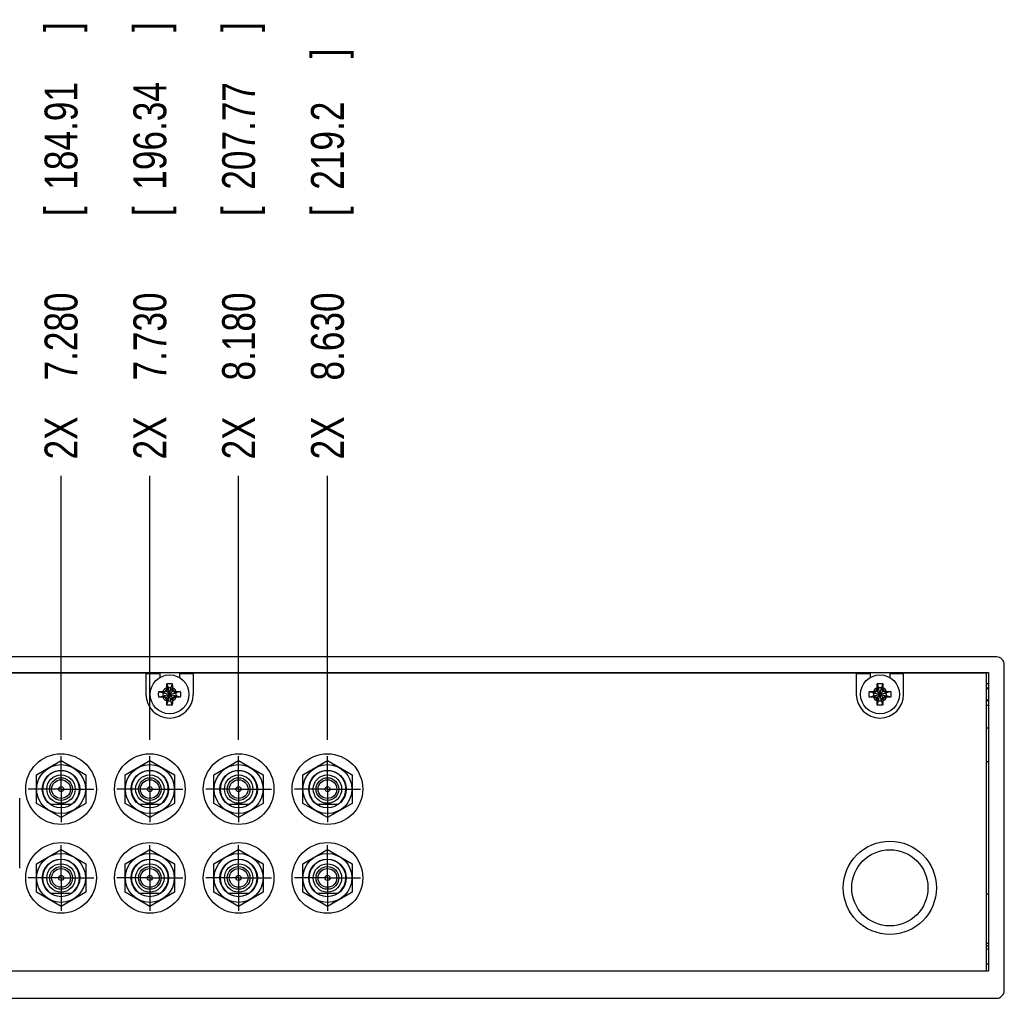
# Model space of a CAD drawing. Header units: inches. Extents: x 0 to 34, y 0 to 22.
# Tile 9 of 23: x 13 to 16.8, y 5.7 to 9.4. Entities that reach past the tile are written whole.
import ezdxf

# ---------------------------------------------------------------- set-up
doc = ezdxf.new("R2010")
doc.units = ezdxf.units.IN
doc.header["$LTSCALE"] = 1.87
doc.header["$MEASUREMENT"] = 0
doc.linetypes.add('CENTER', pattern=[0.6, 0.375, -0.075, 0.075, -0.075])
doc.layers.get('0').update_dxf_attribs({"linetype": 'CONTINUOUS'})
doc.layers.add('DEFAULT_1', color=7, linetype='CENTER')
doc.layers.add('DIMENSIONS', color=7, linetype='CONTINUOUS')
doc.styles.get("Standard").update_dxf_attribs({"font": 'txt', "width": 0.8})
doc.dimstyles.new('DIMSTYLE_2', dxfattribs={"dimtxt": 0.125, "dimasz": 0.18, "dimexe": 0.18, "dimexo": 0.0625, "dimgap": 0.09, "dimtad": 0, "dimtih": 1, "dimtoh": 1, "dimdec": 3, "dimlfac": 1.333333, "dimzin": 4, "dimdsep": 46, "dimtxsty": 'STANDARD', "dimblk": '_FILLED', "dimblk1": '_FILLED', "dimblk2": '_FILLED', "dimcen": 0.09, "dimadec": 0, "dimazin": 0, "dimtp": 0.01, "dimtm": 0.01, "dimtfac": 1, "dimtdec": 3, "dimtofl": 0, "dimtmove": 0, "dimatfit": 3, "dimldrblk": '_FILLED', "dimfxl": 1, "dimtolj": 1, "dimtzin": 4, "dimarcsym": 0})

# ---------------------------------------------------------------- blocks, each defined once
blk = doc.blocks.new('*D18')
at = {"layer": 'DIMENSIONS', "color": 2, "linetype": 'CONTINUOUS'}
blk.add_line((13.1942, 6.6816), (13.1942, 7.6841), dxfattribs=at)
at = {"layer": 'DIMENSIONS', "color": 2, "linetype": 'CONTINUOUS', "width": 0.8}
for s, p in [(']', (13.2567, 9.3716)), ('184.91', (13.2567, 8.7716)), ('[', (13.2567, 8.6716)), ('7.280', (13.2567, 8.0466)), ('2X ', (13.2567, 7.7466))]:
    blk.add_text(s, height=0.125, rotation=90, dxfattribs=at).set_placement(p)
blk = doc.blocks.new('_FILLED')
at = {"color": 0, "linetype": 'BYBLOCK'}
blk.add_solid([(0, 0), (-1, 0.174), (-1, -0.174)], dxfattribs=at)
blk = doc.blocks.new('*D19')
at = {"layer": 'DIMENSIONS', "color": 2, "linetype": 'CONTINUOUS'}
blk.add_line((13.5317, 6.6816), (13.5317, 7.6841), dxfattribs=at)
at = {"layer": 'DIMENSIONS', "color": 2, "linetype": 'CONTINUOUS', "width": 0.8}
for s, p in [(']', (13.5942, 9.3716)), ('196.34', (13.5942, 8.7716)), ('[', (13.5942, 8.6716)), ('7.730', (13.5942, 8.0466)), ('2X ', (13.5942, 7.7466))]:
    blk.add_text(s, height=0.125, rotation=90, dxfattribs=at).set_placement(p)
blk = doc.blocks.new('*D20')
at = {"layer": 'DIMENSIONS', "color": 2, "linetype": 'CONTINUOUS'}
blk.add_line((13.8692, 6.6816), (13.8692, 7.6841), dxfattribs=at)
at = {"layer": 'DIMENSIONS', "color": 2, "linetype": 'CONTINUOUS', "width": 0.8}
for s, p in [(']', (13.9317, 9.3716)), ('207.77', (13.9317, 8.7716)), ('[', (13.9317, 8.6716)), ('8.180', (13.9317, 8.0466)), ('2X ', (13.9317, 7.7466))]:
    blk.add_text(s, height=0.125, rotation=90, dxfattribs=at).set_placement(p)
blk = doc.blocks.new('*D21')
at = {"layer": 'DIMENSIONS', "color": 2, "linetype": 'CONTINUOUS'}
blk.add_line((14.2067, 6.6816), (14.2067, 7.6841), dxfattribs=at)
at = {"layer": 'DIMENSIONS', "color": 2, "linetype": 'CONTINUOUS', "width": 0.8}
for s, p in [(']', (14.2692, 9.2716)), ('219.2', (14.2692, 8.7716)), ('[', (14.2692, 8.6716)), ('8.630', (14.2692, 8.0466)), ('2X ', (14.2692, 7.7466))]:
    blk.add_text(s, height=0.125, rotation=90, dxfattribs=at).set_placement(p)

msp = doc.modelspace()

# ---------------------------------------------------------------- linework, layer by layer
at = {"color": 7, "linetype": 'CONTINUOUS'}
for p, q in [((16.74918, 6.99658), (7.76418, 6.99658)), ((16.77918, 5.72908), (16.77918, 6.96658)), ((7.79418, 6.93658), (16.71918, 6.93658)), ((13.51668, 6.93433), (10.99668, 6.93433)), ((13.51668, 6.93433), (13.51668, 6.85408)), ((13.51668, 6.93283), (13.56918, 6.93283)), ((13.56918, 6.93283), (13.56918, 6.91766)), ((13.64418, 6.93283), (13.69668, 6.93283)), ((13.64418, 6.93283), (13.64418, 6.91766)), ((16.21668, 6.93433), (13.69668, 6.93433)), ((13.69668, 6.93433), (13.69668, 6.85408)), ((16.21668, 6.93433), (16.21668, 6.85408)), ((16.21668, 6.93283), (16.26918, 6.93283)), ((16.26918, 6.93283), (16.26918, 6.91766)), ((16.34418, 6.93283), (16.39668, 6.93283)), ((16.34418, 6.93283), (16.34418, 6.91766)), ((16.71168, 6.93433), (16.39668, 6.93433)), ((16.39668, 6.85408), (16.39668, 6.93433)), ((16.71168, 5.80408), (16.71168, 6.93433)), ((16.71918, 6.93658), (16.71918, 5.80408)), ((13.59646, 6.89452), (13.60151, 6.87879)), ((13.6169, 6.89452), (13.61185, 6.87879)), ((16.29646, 6.89452), (16.30151, 6.87879)), ((16.3169, 6.89452), (16.31185, 6.87879)), ((16.71168, 6.89533), (16.71918, 6.89533)), ((13.56624, 6.8643), (13.58197, 6.85924)), ((13.56624, 6.84385), (13.58197, 6.84891)), ((13.58197, 6.84891), (13.63139, 6.85924)), ((13.58404, 6.85924), (13.58197, 6.85924)), ((13.58197, 6.85924), (13.63139, 6.84891)), ((13.58197, 6.84891), (13.58404, 6.84891)), ((13.59512, 6.86564), (13.58404, 6.85924)), ((13.58691, 6.86511), (13.58404, 6.85924)), ((13.58404, 6.84891), (13.62932, 6.85924)), ((13.58404, 6.85924), (13.62932, 6.84891)), ((13.58404, 6.84891), (13.59512, 6.84251)), ((13.58691, 6.84304), (13.58404, 6.84891)), ((13.59242, 6.83982), (13.62094, 6.86834)), ((13.59242, 6.86834), (13.62094, 6.83982)), ((13.60151, 6.87672), (13.59512, 6.86564)), ((13.59564, 6.87385), (13.60151, 6.87672)), ((13.60151, 6.82937), (13.61185, 6.87879)), ((13.60151, 6.87879), (13.60151, 6.87672)), ((13.61185, 6.82937), (13.60151, 6.87879)), ((13.60151, 6.83143), (13.61185, 6.87672)), ((13.61185, 6.83143), (13.60151, 6.87672)), ((13.61185, 6.87672), (13.61185, 6.87879)), ((13.61185, 6.87672), (13.61772, 6.87385)), ((13.61824, 6.86564), (13.61185, 6.87672)), ((13.62932, 6.85924), (13.61824, 6.86564)), ((13.61824, 6.84251), (13.62932, 6.84891)), ((13.62646, 6.86511), (13.62932, 6.85924)), ((13.62932, 6.84891), (13.62646, 6.84304)), ((13.63139, 6.85924), (13.62932, 6.85924)), ((13.62932, 6.84891), (13.63139, 6.84891)), ((13.64712, 6.8643), (13.63139, 6.85924)), ((13.64712, 6.84385), (13.63139, 6.84891)), ((16.26624, 6.8643), (16.28197, 6.85924)), ((16.26624, 6.84385), (16.28197, 6.84891)), ((16.28197, 6.84891), (16.33139, 6.85924)), ((16.28404, 6.85924), (16.28197, 6.85924)), ((16.28197, 6.85924), (16.33139, 6.84891)), ((16.28197, 6.84891), (16.28404, 6.84891)), ((16.29512, 6.86564), (16.28404, 6.85924)), ((16.28691, 6.86511), (16.28404, 6.85924)), ((16.28404, 6.84891), (16.32932, 6.85924)), ((16.28404, 6.85924), (16.32932, 6.84891)), ((16.28404, 6.84891), (16.29512, 6.84251)), ((16.28691, 6.84304), (16.28404, 6.84891)), ((16.29242, 6.83982), (16.32094, 6.86834)), ((16.29242, 6.86834), (16.32094, 6.83982)), ((16.30151, 6.87672), (16.29512, 6.86564)), ((16.29564, 6.87385), (16.30151, 6.87672)), ((16.30151, 6.82937), (16.31185, 6.87879)), ((16.30151, 6.87879), (16.30151, 6.87672)), ((16.31185, 6.82937), (16.30151, 6.87879)), ((16.30151, 6.83143), (16.31185, 6.87672)), ((16.31185, 6.83143), (16.30151, 6.87672)), ((16.31185, 6.87672), (16.31185, 6.87879)), ((16.31185, 6.87672), (16.31772, 6.87385)), ((16.31824, 6.86564), (16.31185, 6.87672)), ((16.32932, 6.85924), (16.31824, 6.86564)), ((16.31824, 6.84251), (16.32932, 6.84891)), ((16.32646, 6.86511), (16.32932, 6.85924)), ((16.32932, 6.84891), (16.32646, 6.84304)), ((16.33139, 6.85924), (16.32932, 6.85924)), ((16.32932, 6.84891), (16.33139, 6.84891)), ((16.34712, 6.8643), (16.33139, 6.85924)), ((16.34712, 6.84385), (16.33139, 6.84891)), ((16.71168, 6.87567), (16.71918, 6.87567)), ((13.59512, 6.84251), (13.60151, 6.83143)), ((13.60151, 6.83143), (13.59564, 6.8343)), ((13.59646, 6.81363), (13.60151, 6.82937)), ((13.60151, 6.83143), (13.60151, 6.82937)), ((13.61185, 6.83143), (13.61824, 6.84251)), ((13.61772, 6.8343), (13.61185, 6.83143)), ((13.61185, 6.82937), (13.61185, 6.83143)), ((13.6169, 6.81363), (13.61185, 6.82937)), ((16.29512, 6.84251), (16.30151, 6.83143)), ((16.30151, 6.83143), (16.29564, 6.8343)), ((16.29646, 6.81363), (16.30151, 6.82937)), ((16.30151, 6.83143), (16.30151, 6.82937)), ((16.31185, 6.83143), (16.31824, 6.84251)), ((16.31772, 6.8343), (16.31185, 6.83143)), ((16.31185, 6.82937), (16.31185, 6.83143)), ((16.3169, 6.81363), (16.31185, 6.82937)), ((16.71918, 6.83249), (16.71168, 6.83249)), ((16.71168, 6.81283), (16.71918, 6.81283)), ((16.71168, 6.72658), (16.71918, 6.72658)), ((13.10043, 6.54811), (13.19418, 6.60224)), ((13.19418, 6.60224), (13.28793, 6.54811)), ((13.43793, 6.54811), (13.53168, 6.60224)), ((13.53168, 6.60224), (13.62543, 6.54811)), ((13.77543, 6.54811), (13.86918, 6.60224)), ((13.86918, 6.60224), (13.96293, 6.54811)), ((14.11293, 6.54811), (14.20668, 6.60224)), ((14.20668, 6.60224), (14.30043, 6.54811)), ((16.71168, 6.59908), (16.71918, 6.59908)), ((13.10043, 6.43986), (13.10043, 6.54811)), ((13.28793, 6.54811), (13.28793, 6.43986)), ((13.43793, 6.43986), (13.43793, 6.54811)), ((13.62543, 6.54811), (13.62543, 6.43986)), ((13.77543, 6.43986), (13.77543, 6.54811)), ((13.96293, 6.54811), (13.96293, 6.43986)), ((14.11293, 6.43986), (14.11293, 6.54811)), ((14.30043, 6.54811), (14.30043, 6.43986)), ((13.03706, 6.19361), (13.03706, 6.45986)), ((13.19418, 6.38573), (13.10043, 6.43986)), ((13.15386, 6.43661), (13.2345, 6.43661)), ((13.28793, 6.43986), (13.19418, 6.38573)), ((13.53168, 6.38573), (13.43793, 6.43986)), ((13.49136, 6.43661), (13.572, 6.43661)), ((13.62543, 6.43986), (13.53168, 6.38573)), ((13.86918, 6.38573), (13.77543, 6.43986)), ((13.82886, 6.43661), (13.9095, 6.43661)), ((13.96293, 6.43986), (13.86918, 6.38573)), ((14.20668, 6.38573), (14.11293, 6.43986)), ((14.16636, 6.43661), (14.247, 6.43661)), ((14.30043, 6.43986), (14.20668, 6.38573)), ((13.10043, 6.21061), (13.19418, 6.26474)), ((13.19418, 6.26474), (13.28793, 6.21061)), ((13.43793, 6.21061), (13.53168, 6.26474)), ((13.53168, 6.26474), (13.62543, 6.21061)), ((13.77543, 6.21061), (13.86918, 6.26474)), ((13.86918, 6.26474), (13.96293, 6.21061)), ((14.11293, 6.21061), (14.20668, 6.26474)), ((14.20668, 6.26474), (14.30043, 6.21061)), ((13.10043, 6.10236), (13.10043, 6.21061)), ((13.28793, 6.21061), (13.28793, 6.10236)), ((13.43793, 6.10236), (13.43793, 6.21061)), ((13.62543, 6.21061), (13.62543, 6.10236)), ((13.77543, 6.10236), (13.77543, 6.21061)), ((13.96293, 6.21061), (13.96293, 6.10236)), ((14.11293, 6.10236), (14.11293, 6.21061)), ((14.30043, 6.21061), (14.30043, 6.10236)), ((13.19418, 6.04823), (13.10043, 6.10236)), ((13.28793, 6.10236), (13.19418, 6.04823)), ((13.53168, 6.04823), (13.43793, 6.10236)), ((13.62543, 6.10236), (13.53168, 6.04823)), ((13.86918, 6.04823), (13.77543, 6.10236)), ((13.96293, 6.10236), (13.86918, 6.04823)), ((14.20668, 6.04823), (14.11293, 6.10236)), ((14.30043, 6.10236), (14.20668, 6.04823)), ((13.15386, 6.09911), (13.2345, 6.09911)), ((13.49136, 6.09911), (13.572, 6.09911)), ((13.82886, 6.09911), (13.9095, 6.09911)), ((14.16636, 6.09911), (14.247, 6.09911)), ((16.71168, 6.09658), (16.71918, 6.09658)), ((16.71168, 5.90908), (16.71918, 5.90908)), ((16.71168, 5.89783), (16.71918, 5.89783)), ((16.71168, 5.88658), (16.71918, 5.88658)), ((7.79418, 5.80408), (16.71918, 5.80408)), ((16.71168, 5.83033), (16.71918, 5.83033)), ((7.76418, 5.69908), (16.74918, 5.69908))]:
    msp.add_line(p, q, dxfattribs=at)
at = {"color": 9, "linetype": 'CONTINUOUS'}
for p, q in [((16.71168, 6.87832), (16.71918, 6.87832)), ((16.71918, 6.82984), (16.71168, 6.82984))]:
    msp.add_line(p, q, dxfattribs=at)
at = {"color": 7, "linetype": 'CONTINUOUS'}
for centre, radius in [((13.60668, 6.85408), 0.07382), ((16.30668, 6.85408), 0.07382), ((13.19418, 6.49398), 0.13425), ((13.53168, 6.49398), 0.13425), ((13.86918, 6.49398), 0.13425), ((14.20668, 6.49398), 0.13425), ((13.19418, 6.49398), 0.093), ((13.53168, 6.49398), 0.093), ((13.86918, 6.49398), 0.093), ((14.20668, 6.49398), 0.093), ((13.19418, 6.49398), 0.07125), ((13.53168, 6.49398), 0.07125), ((13.86918, 6.49398), 0.07125), ((14.20668, 6.49398), 0.07125), ((13.19418, 6.49398), 0.054), ((13.19418, 6.49398), 0.04312), ((13.19418, 6.49398), 0.03562), ((13.53168, 6.49398), 0.054), ((13.53168, 6.49398), 0.04312), ((13.53168, 6.49398), 0.03562), ((13.86918, 6.49398), 0.054), ((13.86918, 6.49398), 0.04312), ((13.86918, 6.49398), 0.03562), ((14.20668, 6.49398), 0.054), ((14.20668, 6.49398), 0.04312), ((14.20668, 6.49398), 0.03562), ((13.19418, 6.49398), 0.00953), ((13.53168, 6.49398), 0.00953), ((13.86918, 6.49398), 0.00953), ((14.20668, 6.49398), 0.00953), ((13.19418, 6.15648), 0.13425), ((13.53168, 6.15648), 0.13425), ((13.86918, 6.15648), 0.13425), ((14.20668, 6.15648), 0.13425), ((16.34418, 6.11898), 0.177), ((13.19418, 6.15648), 0.093), ((13.53168, 6.15648), 0.093), ((13.86918, 6.15648), 0.093), ((14.20668, 6.15648), 0.093), ((16.34418, 6.11898), 0.14475), ((13.19418, 6.15648), 0.07125), ((13.53168, 6.15648), 0.07125), ((13.86918, 6.15648), 0.07125), ((14.20668, 6.15648), 0.07125), ((13.19418, 6.15648), 0.054), ((13.19418, 6.15648), 0.04312), ((13.19418, 6.15648), 0.03562), ((13.53168, 6.15648), 0.054), ((13.53168, 6.15648), 0.04312), ((13.53168, 6.15648), 0.03562), ((13.86918, 6.15648), 0.054), ((13.86918, 6.15648), 0.04312), ((13.86918, 6.15648), 0.03562), ((14.20668, 6.15648), 0.054), ((14.20668, 6.15648), 0.04312), ((14.20668, 6.15648), 0.03562), ((13.19418, 6.15648), 0.00953), ((13.53168, 6.15648), 0.00953), ((13.86918, 6.15648), 0.00953), ((14.20668, 6.15648), 0.00953)]:
    msp.add_circle(centre, radius, dxfattribs=at)
for centre, radius, start, end in [((16.74918, 6.96658), 0.03, 0, 90), ((13.60668, 6.85408), 0.09, 180, 360), ((13.60668, 6.85408), 0.02525, 168.18933, 191.81067), ((13.60668, 6.85408), 0.02525, 78.18933, 101.81067), ((13.60668, 6.85408), 0.02525, 348.18933, 11.81067), ((16.30668, 6.85408), 0.09, 180, 360), ((16.30668, 6.85408), 0.02525, 168.18933, 191.81067), ((16.30668, 6.85408), 0.02525, 78.18933, 101.81067), ((16.30668, 6.85408), 0.02525, 348.18933, 11.81067), ((13.60668, 6.85408), 0.02525, 258.18933, 281.81067), ((16.30668, 6.85408), 0.02525, 258.18933, 281.81067), ((13.19418, 6.49398), 0.07013, 305.0968, 234.9032), ((13.53168, 6.49398), 0.07013, 305.0968, 234.9032), ((13.86918, 6.49398), 0.07013, 305.0968, 234.9032), ((14.20668, 6.49398), 0.07013, 305.0968, 234.9032), ((13.19418, 6.15648), 0.07013, 305.0968, 234.9032), ((13.53168, 6.15648), 0.07013, 305.0968, 234.9032), ((13.86918, 6.15648), 0.07013, 305.0968, 234.9032), ((14.20668, 6.15648), 0.07013, 305.0968, 234.9032), ((16.74918, 5.72908), 0.03, 270, 360)]:
    msp.add_arc(centre, radius, start, end, dxfattribs=at)
at = {"color": 9, "linetype": 'CONTINUOUS'}
for centre, start, end in [((13.60668, 6.85408), 113.44647, 156.55353), ((13.60668, 6.85408), 23.44647, 66.55353), ((16.30668, 6.85408), 113.44647, 156.55353), ((16.30668, 6.85408), 23.44647, 66.55353), ((13.60668, 6.85408), 203.44647, 246.55353), ((13.60668, 6.85408), 293.44647, 336.55353), ((16.30668, 6.85408), 203.44647, 246.55353), ((16.30668, 6.85408), 293.44647, 336.55353)]:
    msp.add_arc(centre, 0.02741, start, end, dxfattribs=at)
at = {"color": 7, "linetype": 'CONTINUOUS'}
for points, knots in [([(13.59577, 6.87923), (13.59578, 6.87961), (13.59581, 6.88041), (13.59585, 6.88166), (13.59589, 6.88299), (13.59594, 6.88443), (13.59601, 6.88598), (13.59608, 6.88764), (13.59616, 6.88936), (13.59625, 6.89111), (13.59635, 6.89283), (13.59642, 6.89396), (13.59646, 6.89452)], [0, 0, 0, 0, 0.0763278, 0.1568481, 0.2432053, 0.3369839, 0.4391958, 0.5483589, 0.6620583, 0.777248, 0.8908715, 1, 1, 1, 1]), ([(13.59646, 6.89452), (13.59693, 6.89464), (13.59789, 6.89487), (13.59934, 6.89515), (13.6008, 6.89538), (13.60226, 6.89557), (13.60373, 6.8957), (13.6052, 6.89578), (13.60668, 6.8958), (13.60816, 6.89578), (13.60963, 6.8957), (13.6111, 6.89557), (13.61256, 6.89538), (13.61402, 6.89515), (13.61547, 6.89487), (13.61643, 6.89464), (13.6169, 6.89452)], [0, 0, 0, 0, 0.0714283, 0.1428566, 0.2142852, 0.2857138, 0.3571425, 0.4285712, 0.5, 0.5714288, 0.6428575, 0.7142862, 0.7857148, 0.8571434, 0.9285717, 1, 1, 1, 1]), ([(13.6169, 6.89452), (13.61694, 6.89398), (13.61701, 6.89287), (13.6171, 6.89119), (13.61719, 6.88948), (13.61728, 6.88778), (13.61735, 6.88612), (13.61741, 6.88453), (13.61747, 6.88306), (13.61751, 6.8817), (13.61755, 6.88043), (13.61758, 6.87962), (13.61759, 6.87923)], [0, 0, 0, 0, 0.1066423, 0.2171959, 0.3296411, 0.4418773, 0.5515771, 0.6557475, 0.7519173, 0.8405428, 0.9228194, 1, 1, 1, 1]), ([(16.29577, 6.87923), (16.29578, 6.87961), (16.29581, 6.88041), (16.29585, 6.88166), (16.29589, 6.88299), (16.29594, 6.88443), (16.29601, 6.88598), (16.29608, 6.88764), (16.29616, 6.88936), (16.29625, 6.89111), (16.29635, 6.89283), (16.29642, 6.89396), (16.29646, 6.89452)], [0, 0, 0, 0, 0.0763278, 0.1568481, 0.2432053, 0.3369839, 0.4391958, 0.5483589, 0.6620583, 0.777248, 0.8908715, 1, 1, 1, 1]), ([(16.29646, 6.89452), (16.29693, 6.89464), (16.29789, 6.89487), (16.29934, 6.89515), (16.3008, 6.89538), (16.30226, 6.89557), (16.30373, 6.8957), (16.3052, 6.89578), (16.30668, 6.8958), (16.30816, 6.89578), (16.30963, 6.8957), (16.3111, 6.89557), (16.31256, 6.89538), (16.31402, 6.89515), (16.31547, 6.89487), (16.31643, 6.89464), (16.3169, 6.89452)], [0, 0, 0, 0, 0.0714283, 0.1428566, 0.2142852, 0.2857138, 0.3571425, 0.4285712, 0.5, 0.5714288, 0.6428575, 0.7142862, 0.7857148, 0.8571434, 0.9285717, 1, 1, 1, 1]), ([(16.3169, 6.89452), (16.31694, 6.89398), (16.31701, 6.89287), (16.3171, 6.89119), (16.31719, 6.88948), (16.31728, 6.88778), (16.31735, 6.88612), (16.31741, 6.88453), (16.31747, 6.88306), (16.31751, 6.8817), (16.31755, 6.88043), (16.31758, 6.87962), (16.31759, 6.87923)], [0, 0, 0, 0, 0.1066423, 0.2171959, 0.3296411, 0.4418773, 0.5515771, 0.6557475, 0.7519173, 0.8405428, 0.9228194, 1, 1, 1, 1]), ([(13.56496, 6.85408), (13.56496, 6.85457), (13.56498, 6.85555), (13.56506, 6.85703), (13.56519, 6.8585), (13.56537, 6.85996), (13.56561, 6.86142), (13.56589, 6.86287), (13.56612, 6.86382), (13.56624, 6.8643)], [0, 0, 0, 0, 0.1428588, 0.2857114, 0.4285757, 0.5714259, 0.71429, 0.857142, 1, 1, 1, 1]), ([(13.56624, 6.84385), (13.56612, 6.84433), (13.56589, 6.84529), (13.56561, 6.84674), (13.56537, 6.84819), (13.56519, 6.84966), (13.56506, 6.85113), (13.56498, 6.8526), (13.56496, 6.85359), (13.56496, 6.85408)], [0, 0, 0, 0, 0.1428581, 0.28571, 0.4285741, 0.5714243, 0.7142886, 0.8571412, 1, 1, 1, 1]), ([(13.56624, 6.8643), (13.56678, 6.86434), (13.56789, 6.8644), (13.56957, 6.8645), (13.57128, 6.86459), (13.57298, 6.86467), (13.57464, 6.86475), (13.57622, 6.86481), (13.5777, 6.86486), (13.57906, 6.86491), (13.58033, 6.86495), (13.58114, 6.86497), (13.58153, 6.86498)], [0, 0, 0, 0, 0.1066423, 0.2171959, 0.3296411, 0.4418773, 0.551577, 0.6557475, 0.7519173, 0.8405428, 0.9228194, 1, 1, 1, 1]), ([(13.58153, 6.86498), (13.58194, 6.865), (13.58274, 6.86502), (13.58388, 6.86505), (13.58495, 6.86507), (13.58595, 6.86509), (13.58659, 6.86511), (13.58691, 6.86511)], [0, 0, 0, 0, 0.2299252, 0.4428537, 0.6408061, 0.8258295, 1, 1, 1, 1]), ([(13.58691, 6.86511), (13.58714, 6.86525), (13.5876, 6.86552), (13.58829, 6.86593), (13.58898, 6.86633), (13.58967, 6.86674), (13.59036, 6.86714), (13.59104, 6.86754), (13.59173, 6.86794), (13.59219, 6.86821), (13.59242, 6.86834)], [0, 0, 0, 0, 0.1266376, 0.2522776, 0.377207, 0.5017085, 0.6260527, 0.7504309, 0.8750222, 1, 1, 1, 1]), ([(13.59242, 6.86834), (13.59255, 6.86857), (13.59282, 6.86903), (13.59322, 6.86972), (13.59362, 6.8704), (13.59402, 6.87109), (13.59442, 6.87178), (13.59483, 6.87246), (13.59523, 6.87316), (13.59551, 6.87362), (13.59564, 6.87385)], [0, 0, 0, 0, 0.1249809, 0.2495744, 0.3739541, 0.4982992, 0.6228007, 0.7477287, 0.873366, 1, 1, 1, 1]), ([(13.59564, 6.87385), (13.59565, 6.87417), (13.59566, 6.87481), (13.59569, 6.87581), (13.59571, 6.87688), (13.59574, 6.87802), (13.59576, 6.87882), (13.59577, 6.87923)], [0, 0, 0, 0, 0.1749949, 0.3604938, 0.5585088, 0.7710246, 1, 1, 1, 1]), ([(13.61759, 6.87923), (13.6176, 6.87881), (13.61762, 6.87802), (13.61765, 6.87687), (13.61767, 6.87581), (13.6177, 6.87481), (13.61771, 6.87416), (13.61772, 6.87385)], [0, 0, 0, 0, 0.2299253, 0.4428538, 0.6408061, 0.8258295, 1, 1, 1, 1]), ([(13.61772, 6.87385), (13.61785, 6.87362), (13.61813, 6.87316), (13.61853, 6.87246), (13.61894, 6.87178), (13.61934, 6.87109), (13.61974, 6.8704), (13.62014, 6.86972), (13.62054, 6.86903), (13.62081, 6.86857), (13.62094, 6.86834)], [0, 0, 0, 0, 0.1266375, 0.2522775, 0.3772069, 0.5017084, 0.6260526, 0.7504308, 0.8750222, 1, 1, 1, 1]), ([(13.62094, 6.86834), (13.62117, 6.86821), (13.62163, 6.86794), (13.62232, 6.86754), (13.62301, 6.86714), (13.62369, 6.86674), (13.62438, 6.86633), (13.62507, 6.86593), (13.62576, 6.86552), (13.62622, 6.86525), (13.62646, 6.86511)], [0, 0, 0, 0, 0.1249812, 0.249575, 0.3739548, 0.4983, 0.6228015, 0.7477293, 0.8733664, 1, 1, 1, 1]), ([(13.62646, 6.86511), (13.62677, 6.86511), (13.62741, 6.86509), (13.62841, 6.86507), (13.62948, 6.86505), (13.63063, 6.86502), (13.63142, 6.865), (13.63183, 6.86498)], [0, 0, 0, 0, 0.1749949, 0.3604938, 0.5585088, 0.7710246, 1, 1, 1, 1]), ([(13.63183, 6.86498), (13.63222, 6.86497), (13.63302, 6.86495), (13.63426, 6.86491), (13.63559, 6.86487), (13.63703, 6.86481), (13.63858, 6.86475), (13.64024, 6.86468), (13.64197, 6.8646), (13.64371, 6.8645), (13.64543, 6.86441), (13.64657, 6.86434), (13.64712, 6.8643)], [0, 0, 0, 0, 0.0763278, 0.1568481, 0.2432053, 0.3369839, 0.4391958, 0.5483589, 0.6620583, 0.777248, 0.8908715, 1, 1, 1, 1]), ([(13.64712, 6.8643), (13.64724, 6.86382), (13.64747, 6.86287), (13.64775, 6.86142), (13.64799, 6.85996), (13.64817, 6.8585), (13.6483, 6.85703), (13.64838, 6.85555), (13.6484, 6.85457), (13.6484, 6.85408)], [0, 0, 0, 0, 0.1428581, 0.28571, 0.4285741, 0.5714243, 0.7142886, 0.8571412, 1, 1, 1, 1]), ([(13.6484, 6.85408), (13.6484, 6.85359), (13.64838, 6.8526), (13.6483, 6.85113), (13.64817, 6.84966), (13.64799, 6.84819), (13.64775, 6.84674), (13.64747, 6.84529), (13.64724, 6.84433), (13.64712, 6.84385)], [0, 0, 0, 0, 0.1428588, 0.2857114, 0.4285757, 0.5714259, 0.71429, 0.857142, 1, 1, 1, 1]), ([(16.26496, 6.85408), (16.26496, 6.85457), (16.26498, 6.85555), (16.26506, 6.85703), (16.26519, 6.8585), (16.26537, 6.85996), (16.26561, 6.86142), (16.26589, 6.86287), (16.26612, 6.86382), (16.26624, 6.8643)], [0, 0, 0, 0, 0.1428588, 0.2857114, 0.4285757, 0.5714259, 0.71429, 0.857142, 1, 1, 1, 1]), ([(16.26624, 6.84385), (16.26612, 6.84433), (16.26589, 6.84529), (16.26561, 6.84674), (16.26537, 6.84819), (16.26519, 6.84966), (16.26506, 6.85113), (16.26498, 6.8526), (16.26496, 6.85359), (16.26496, 6.85408)], [0, 0, 0, 0, 0.1428581, 0.28571, 0.4285741, 0.5714243, 0.7142886, 0.8571412, 1, 1, 1, 1]), ([(16.26624, 6.8643), (16.26678, 6.86434), (16.26789, 6.8644), (16.26957, 6.8645), (16.27128, 6.86459), (16.27298, 6.86467), (16.27464, 6.86475), (16.27622, 6.86481), (16.2777, 6.86486), (16.27906, 6.86491), (16.28033, 6.86495), (16.28114, 6.86497), (16.28153, 6.86498)], [0, 0, 0, 0, 0.1066423, 0.2171959, 0.3296411, 0.4418773, 0.551577, 0.6557475, 0.7519173, 0.8405428, 0.9228194, 1, 1, 1, 1]), ([(16.28153, 6.86498), (16.28194, 6.865), (16.28274, 6.86502), (16.28388, 6.86505), (16.28495, 6.86507), (16.28595, 6.86509), (16.28659, 6.86511), (16.28691, 6.86511)], [0, 0, 0, 0, 0.2299252, 0.4428537, 0.6408061, 0.8258295, 1, 1, 1, 1]), ([(16.28691, 6.86511), (16.28714, 6.86525), (16.2876, 6.86552), (16.28829, 6.86593), (16.28898, 6.86633), (16.28967, 6.86674), (16.29036, 6.86714), (16.29104, 6.86754), (16.29173, 6.86794), (16.29219, 6.86821), (16.29242, 6.86834)], [0, 0, 0, 0, 0.1266376, 0.2522776, 0.377207, 0.5017085, 0.6260527, 0.7504309, 0.8750222, 1, 1, 1, 1]), ([(16.29242, 6.86834), (16.29255, 6.86857), (16.29282, 6.86903), (16.29322, 6.86972), (16.29362, 6.8704), (16.29402, 6.87109), (16.29442, 6.87178), (16.29483, 6.87246), (16.29523, 6.87316), (16.29551, 6.87362), (16.29564, 6.87385)], [0, 0, 0, 0, 0.1249809, 0.2495744, 0.3739541, 0.4982992, 0.6228007, 0.7477287, 0.873366, 1, 1, 1, 1]), ([(16.29564, 6.87385), (16.29565, 6.87417), (16.29566, 6.87481), (16.29569, 6.87581), (16.29571, 6.87688), (16.29574, 6.87802), (16.29576, 6.87882), (16.29577, 6.87923)], [0, 0, 0, 0, 0.1749949, 0.3604938, 0.5585088, 0.7710246, 1, 1, 1, 1]), ([(16.31759, 6.87923), (16.3176, 6.87881), (16.31762, 6.87802), (16.31765, 6.87687), (16.31767, 6.87581), (16.3177, 6.87481), (16.31771, 6.87416), (16.31772, 6.87385)], [0, 0, 0, 0, 0.2299253, 0.4428538, 0.6408061, 0.8258295, 1, 1, 1, 1]), ([(16.31772, 6.87385), (16.31785, 6.87362), (16.31813, 6.87316), (16.31853, 6.87246), (16.31894, 6.87178), (16.31934, 6.87109), (16.31974, 6.8704), (16.32014, 6.86972), (16.32054, 6.86903), (16.32081, 6.86857), (16.32094, 6.86834)], [0, 0, 0, 0, 0.1266375, 0.2522775, 0.3772069, 0.5017084, 0.6260526, 0.7504308, 0.8750222, 1, 1, 1, 1]), ([(16.32094, 6.86834), (16.32117, 6.86821), (16.32163, 6.86794), (16.32232, 6.86754), (16.32301, 6.86714), (16.32369, 6.86674), (16.32438, 6.86633), (16.32507, 6.86593), (16.32576, 6.86552), (16.32622, 6.86525), (16.32646, 6.86511)], [0, 0, 0, 0, 0.1249812, 0.249575, 0.3739548, 0.4983, 0.6228015, 0.7477293, 0.8733664, 1, 1, 1, 1]), ([(16.32646, 6.86511), (16.32677, 6.86511), (16.32741, 6.86509), (16.32841, 6.86507), (16.32948, 6.86505), (16.33063, 6.86502), (16.33142, 6.865), (16.33183, 6.86498)], [0, 0, 0, 0, 0.1749949, 0.3604938, 0.5585088, 0.7710246, 1, 1, 1, 1]), ([(16.33183, 6.86498), (16.33222, 6.86497), (16.33302, 6.86495), (16.33426, 6.86491), (16.33559, 6.86487), (16.33703, 6.86481), (16.33858, 6.86475), (16.34024, 6.86468), (16.34197, 6.8646), (16.34371, 6.8645), (16.34543, 6.86441), (16.34657, 6.86434), (16.34712, 6.8643)], [0, 0, 0, 0, 0.0763278, 0.1568481, 0.2432053, 0.3369839, 0.4391958, 0.5483589, 0.6620583, 0.777248, 0.8908715, 1, 1, 1, 1]), ([(16.34712, 6.8643), (16.34724, 6.86382), (16.34747, 6.86287), (16.34775, 6.86142), (16.34799, 6.85996), (16.34817, 6.8585), (16.3483, 6.85703), (16.34838, 6.85555), (16.3484, 6.85457), (16.3484, 6.85408)], [0, 0, 0, 0, 0.1428581, 0.28571, 0.4285741, 0.5714243, 0.7142886, 0.8571412, 1, 1, 1, 1]), ([(16.3484, 6.85408), (16.3484, 6.85359), (16.34838, 6.8526), (16.3483, 6.85113), (16.34817, 6.84966), (16.34799, 6.84819), (16.34775, 6.84674), (16.34747, 6.84529), (16.34724, 6.84433), (16.34712, 6.84385)], [0, 0, 0, 0, 0.1428588, 0.2857114, 0.4285757, 0.5714259, 0.71429, 0.857142, 1, 1, 1, 1]), ([(13.58153, 6.84317), (13.58114, 6.84318), (13.58034, 6.8432), (13.5791, 6.84324), (13.57777, 6.84329), (13.57633, 6.84334), (13.57478, 6.8434), (13.57312, 6.84348), (13.5714, 6.84356), (13.56965, 6.84365), (13.56793, 6.84375), (13.56679, 6.84382), (13.56624, 6.84385)], [0, 0, 0, 0, 0.0763278, 0.1568481, 0.2432053, 0.3369839, 0.4391958, 0.5483589, 0.6620583, 0.777248, 0.8908715, 1, 1, 1, 1]), ([(13.58691, 6.84304), (13.58659, 6.84305), (13.58595, 6.84306), (13.58495, 6.84308), (13.58388, 6.84311), (13.58273, 6.84314), (13.58194, 6.84316), (13.58153, 6.84317)], [0, 0, 0, 0, 0.1749949, 0.3604938, 0.5585088, 0.7710246, 1, 1, 1, 1]), ([(13.59242, 6.83982), (13.59219, 6.83995), (13.59173, 6.84022), (13.59104, 6.84062), (13.59036, 6.84102), (13.58967, 6.84142), (13.58898, 6.84182), (13.58829, 6.84222), (13.5876, 6.84263), (13.58714, 6.8429), (13.58691, 6.84304)], [0, 0, 0, 0, 0.1249809, 0.2495744, 0.3739541, 0.4982993, 0.6228007, 0.7477287, 0.873366, 1, 1, 1, 1]), ([(13.59564, 6.8343), (13.59551, 6.83453), (13.59523, 6.835), (13.59483, 6.83569), (13.59442, 6.83638), (13.59402, 6.83707), (13.59362, 6.83775), (13.59322, 6.83844), (13.59282, 6.83913), (13.59255, 6.83959), (13.59242, 6.83982)], [0, 0, 0, 0, 0.1266371, 0.2522768, 0.3772061, 0.5017075, 0.6260518, 0.7504303, 0.8750219, 1, 1, 1, 1]), ([(13.59577, 6.82893), (13.59576, 6.82934), (13.59574, 6.83013), (13.59571, 6.83128), (13.59569, 6.83235), (13.59566, 6.83335), (13.59565, 6.83399), (13.59564, 6.8343)], [0, 0, 0, 0, 0.2299253, 0.4428538, 0.6408061, 0.8258295, 1, 1, 1, 1]), ([(13.59646, 6.81363), (13.59642, 6.81418), (13.59635, 6.81528), (13.59626, 6.81696), (13.59617, 6.81867), (13.59609, 6.82038), (13.59601, 6.82204), (13.59595, 6.82362), (13.59589, 6.82509), (13.59585, 6.82646), (13.59581, 6.82772), (13.59578, 6.82854), (13.59577, 6.82893)], [0, 0, 0, 0, 0.1066423, 0.2171959, 0.3296411, 0.4418773, 0.5515771, 0.6557475, 0.7519173, 0.8405428, 0.9228194, 1, 1, 1, 1]), ([(13.6169, 6.81363), (13.61643, 6.81351), (13.61547, 6.81329), (13.61402, 6.813), (13.61256, 6.81277), (13.6111, 6.81259), (13.60963, 6.81246), (13.60816, 6.81238), (13.60668, 6.81235), (13.6052, 6.81238), (13.60373, 6.81246), (13.60226, 6.81259), (13.6008, 6.81277), (13.59934, 6.813), (13.59789, 6.81329), (13.59693, 6.81351), (13.59646, 6.81363)], [0, 0, 0, 0, 0.0714283, 0.1428566, 0.2142852, 0.2857138, 0.3571425, 0.4285712, 0.5, 0.5714288, 0.6428575, 0.7142862, 0.7857148, 0.8571434, 0.9285717, 1, 1, 1, 1]), ([(13.61759, 6.82893), (13.61758, 6.82854), (13.61755, 6.82774), (13.61752, 6.8265), (13.61747, 6.82517), (13.61742, 6.82373), (13.61735, 6.82217), (13.61728, 6.82052), (13.6172, 6.81879), (13.61711, 6.81705), (13.61701, 6.81532), (13.61694, 6.81419), (13.6169, 6.81363)], [0, 0, 0, 0, 0.0763278, 0.1568481, 0.2432053, 0.3369839, 0.4391958, 0.5483589, 0.6620583, 0.777248, 0.8908715, 1, 1, 1, 1]), ([(13.61772, 6.8343), (13.61771, 6.83399), (13.6177, 6.83334), (13.61767, 6.83234), (13.61765, 6.83128), (13.61762, 6.83013), (13.6176, 6.82934), (13.61759, 6.82893)], [0, 0, 0, 0, 0.1749949, 0.3604938, 0.5585088, 0.7710246, 1, 1, 1, 1]), ([(13.62094, 6.83982), (13.62081, 6.83959), (13.62054, 6.83913), (13.62014, 6.83844), (13.61974, 6.83775), (13.61934, 6.83707), (13.61894, 6.83638), (13.61853, 6.83569), (13.61813, 6.835), (13.61785, 6.83453), (13.61772, 6.8343)], [0, 0, 0, 0, 0.1249812, 0.249575, 0.3739548, 0.4983, 0.6228015, 0.7477293, 0.8733664, 1, 1, 1, 1]), ([(13.62646, 6.84304), (13.62622, 6.8429), (13.62576, 6.84263), (13.62507, 6.84222), (13.62438, 6.84182), (13.62369, 6.84142), (13.62301, 6.84102), (13.62232, 6.84062), (13.62163, 6.84022), (13.62117, 6.83995), (13.62094, 6.83982)], [0, 0, 0, 0, 0.1266375, 0.2522775, 0.3772069, 0.5017084, 0.6260525, 0.7504308, 0.8750222, 1, 1, 1, 1]), ([(13.63183, 6.84317), (13.63142, 6.84316), (13.63062, 6.84314), (13.62948, 6.84311), (13.62841, 6.84308), (13.62741, 6.84306), (13.62677, 6.84305), (13.62646, 6.84304)], [0, 0, 0, 0, 0.2299253, 0.4428538, 0.6408061, 0.8258295, 1, 1, 1, 1]), ([(13.64712, 6.84385), (13.64658, 6.84382), (13.64547, 6.84375), (13.64379, 6.84365), (13.64209, 6.84356), (13.64038, 6.84348), (13.63872, 6.84341), (13.63714, 6.84334), (13.63566, 6.84329), (13.6343, 6.84324), (13.63304, 6.8432), (13.63222, 6.84318), (13.63183, 6.84317)], [0, 0, 0, 0, 0.1066423, 0.2171959, 0.3296411, 0.4418773, 0.5515771, 0.6557475, 0.7519173, 0.8405428, 0.9228194, 1, 1, 1, 1]), ([(16.28153, 6.84317), (16.28114, 6.84318), (16.28034, 6.8432), (16.2791, 6.84324), (16.27777, 6.84329), (16.27633, 6.84334), (16.27478, 6.8434), (16.27312, 6.84348), (16.2714, 6.84356), (16.26965, 6.84365), (16.26793, 6.84375), (16.26679, 6.84382), (16.26624, 6.84385)], [0, 0, 0, 0, 0.0763278, 0.1568481, 0.2432053, 0.3369839, 0.4391958, 0.5483589, 0.6620583, 0.777248, 0.8908715, 1, 1, 1, 1]), ([(16.28691, 6.84304), (16.28659, 6.84305), (16.28595, 6.84306), (16.28495, 6.84308), (16.28388, 6.84311), (16.28273, 6.84314), (16.28194, 6.84316), (16.28153, 6.84317)], [0, 0, 0, 0, 0.1749949, 0.3604938, 0.5585088, 0.7710246, 1, 1, 1, 1]), ([(16.29242, 6.83982), (16.29219, 6.83995), (16.29173, 6.84022), (16.29104, 6.84062), (16.29036, 6.84102), (16.28967, 6.84142), (16.28898, 6.84182), (16.28829, 6.84222), (16.2876, 6.84263), (16.28714, 6.8429), (16.28691, 6.84304)], [0, 0, 0, 0, 0.1249809, 0.2495744, 0.3739541, 0.4982993, 0.6228007, 0.7477287, 0.873366, 1, 1, 1, 1]), ([(16.29564, 6.8343), (16.29551, 6.83453), (16.29523, 6.835), (16.29483, 6.83569), (16.29442, 6.83638), (16.29402, 6.83707), (16.29362, 6.83775), (16.29322, 6.83844), (16.29282, 6.83913), (16.29255, 6.83959), (16.29242, 6.83982)], [0, 0, 0, 0, 0.1266371, 0.2522768, 0.3772061, 0.5017075, 0.6260518, 0.7504303, 0.8750219, 1, 1, 1, 1]), ([(16.29577, 6.82893), (16.29576, 6.82934), (16.29574, 6.83013), (16.29571, 6.83128), (16.29569, 6.83235), (16.29566, 6.83335), (16.29565, 6.83399), (16.29564, 6.8343)], [0, 0, 0, 0, 0.2299253, 0.4428538, 0.6408061, 0.8258295, 1, 1, 1, 1]), ([(16.29646, 6.81363), (16.29642, 6.81418), (16.29635, 6.81528), (16.29626, 6.81696), (16.29617, 6.81867), (16.29609, 6.82038), (16.29601, 6.82204), (16.29595, 6.82362), (16.29589, 6.82509), (16.29585, 6.82646), (16.29581, 6.82772), (16.29578, 6.82854), (16.29577, 6.82893)], [0, 0, 0, 0, 0.1066423, 0.2171959, 0.3296411, 0.4418773, 0.5515771, 0.6557475, 0.7519173, 0.8405428, 0.9228194, 1, 1, 1, 1]), ([(16.3169, 6.81363), (16.31643, 6.81351), (16.31547, 6.81329), (16.31402, 6.813), (16.31256, 6.81277), (16.3111, 6.81259), (16.30963, 6.81246), (16.30816, 6.81238), (16.30668, 6.81235), (16.3052, 6.81238), (16.30373, 6.81246), (16.30226, 6.81259), (16.3008, 6.81277), (16.29934, 6.813), (16.29789, 6.81329), (16.29693, 6.81351), (16.29646, 6.81363)], [0, 0, 0, 0, 0.0714283, 0.1428566, 0.2142852, 0.2857138, 0.3571425, 0.4285712, 0.5, 0.5714288, 0.6428575, 0.7142862, 0.7857148, 0.8571434, 0.9285717, 1, 1, 1, 1]), ([(16.31759, 6.82893), (16.31758, 6.82854), (16.31755, 6.82774), (16.31752, 6.8265), (16.31747, 6.82517), (16.31742, 6.82373), (16.31735, 6.82217), (16.31728, 6.82052), (16.3172, 6.81879), (16.31711, 6.81705), (16.31701, 6.81532), (16.31694, 6.81419), (16.3169, 6.81363)], [0, 0, 0, 0, 0.0763278, 0.1568481, 0.2432053, 0.3369839, 0.4391958, 0.5483589, 0.6620583, 0.777248, 0.8908715, 1, 1, 1, 1]), ([(16.31772, 6.8343), (16.31771, 6.83399), (16.3177, 6.83334), (16.31767, 6.83234), (16.31765, 6.83128), (16.31762, 6.83013), (16.3176, 6.82934), (16.31759, 6.82893)], [0, 0, 0, 0, 0.1749949, 0.3604938, 0.5585088, 0.7710246, 1, 1, 1, 1]), ([(16.32094, 6.83982), (16.32081, 6.83959), (16.32054, 6.83913), (16.32014, 6.83844), (16.31974, 6.83775), (16.31934, 6.83707), (16.31894, 6.83638), (16.31853, 6.83569), (16.31813, 6.835), (16.31785, 6.83453), (16.31772, 6.8343)], [0, 0, 0, 0, 0.1249812, 0.249575, 0.3739548, 0.4983, 0.6228015, 0.7477293, 0.8733664, 1, 1, 1, 1]), ([(16.32646, 6.84304), (16.32622, 6.8429), (16.32576, 6.84263), (16.32507, 6.84222), (16.32438, 6.84182), (16.32369, 6.84142), (16.32301, 6.84102), (16.32232, 6.84062), (16.32163, 6.84022), (16.32117, 6.83995), (16.32094, 6.83982)], [0, 0, 0, 0, 0.1266375, 0.2522775, 0.3772069, 0.5017084, 0.6260525, 0.7504308, 0.8750222, 1, 1, 1, 1]), ([(16.33183, 6.84317), (16.33142, 6.84316), (16.33062, 6.84314), (16.32948, 6.84311), (16.32841, 6.84308), (16.32741, 6.84306), (16.32677, 6.84305), (16.32646, 6.84304)], [0, 0, 0, 0, 0.2299253, 0.4428538, 0.6408061, 0.8258295, 1, 1, 1, 1]), ([(16.34712, 6.84385), (16.34658, 6.84382), (16.34547, 6.84375), (16.34379, 6.84365), (16.34209, 6.84356), (16.34038, 6.84348), (16.33872, 6.84341), (16.33714, 6.84334), (16.33566, 6.84329), (16.3343, 6.84324), (16.33304, 6.8432), (16.33222, 6.84318), (16.33183, 6.84317)], [0, 0, 0, 0, 0.1066423, 0.2171959, 0.3296411, 0.4418773, 0.5515771, 0.6557475, 0.7519173, 0.8405428, 0.9228194, 1, 1, 1, 1])]:
    msp.add_open_spline(points, degree=3, knots=knots, dxfattribs=at)
at = {"layer": 'DEFAULT_1', "color": 7, "linetype": 'CENTER'}
for p, q in [((13.19418, 6.49398), (13.19418, 6.61906)), ((13.53168, 6.49398), (13.53168, 6.61906)), ((13.86918, 6.49398), (13.86918, 6.61906)), ((14.20668, 6.49398), (14.20668, 6.61906)), ((13.19418, 6.49398), (13.06911, 6.49398)), ((13.19418, 6.49398), (13.31926, 6.49398)), ((13.19418, 6.49398), (13.19418, 6.36891)), ((13.53168, 6.49398), (13.40661, 6.49398)), ((13.53168, 6.49398), (13.65676, 6.49398)), ((13.53168, 6.49398), (13.53168, 6.36891)), ((13.86918, 6.49398), (13.74411, 6.49398)), ((13.86918, 6.49398), (13.99426, 6.49398)), ((13.86918, 6.49398), (13.86918, 6.36891)), ((14.20668, 6.49398), (14.08161, 6.49398)), ((14.20668, 6.49398), (14.33176, 6.49398)), ((14.20668, 6.49398), (14.20668, 6.36891)), ((13.19418, 6.15648), (13.19418, 6.28156)), ((13.53168, 6.15648), (13.53168, 6.28156)), ((13.86918, 6.15648), (13.86918, 6.28156)), ((14.20668, 6.15648), (14.20668, 6.28156)), ((13.19418, 6.15648), (13.06911, 6.15648)), ((13.19418, 6.15648), (13.31926, 6.15648)), ((13.19418, 6.15648), (13.19418, 6.03141)), ((13.53168, 6.15648), (13.40661, 6.15648)), ((13.53168, 6.15648), (13.65676, 6.15648)), ((13.53168, 6.15648), (13.53168, 6.03141)), ((13.86918, 6.15648), (13.74411, 6.15648)), ((13.86918, 6.15648), (13.99426, 6.15648)), ((13.86918, 6.15648), (13.86918, 6.03141)), ((14.20668, 6.15648), (14.08161, 6.15648)), ((14.20668, 6.15648), (14.33176, 6.15648)), ((14.20668, 6.15648), (14.20668, 6.03141))]:
    msp.add_line(p, q, dxfattribs=at)

# ---------------------------------------------------------------- dimensions: what is measured, and where the dimension line sits
at = {"layer": 'DIMENSIONS', "color": 2, "linetype": 'CONTINUOUS'}
for feature_location, picture, middle in [((13.19418, 6.68156), '*D18', (13.19418, 8.60908)), ((13.53168, 6.68156), '*D19', (13.53168, 8.60908)), ((13.86918, 6.68156), '*D20', (13.86918, 8.60908)), ((14.20668, 6.68156), '*D21', (14.20668, 8.55908))]:
    dim = msp.add_ordinate_dim(feature_location=feature_location, offset=(0, 1.00252), dtype=1, origin=(7.73418, 6.96658), text='2X <>', dimstyle='DIMSTYLE_2', dxfattribs=at)
    dim.commit()
    dim.dimension.update_dxf_attribs({"geometry": picture, "text_midpoint": middle})

doc.saveas('drawing.dxf')
